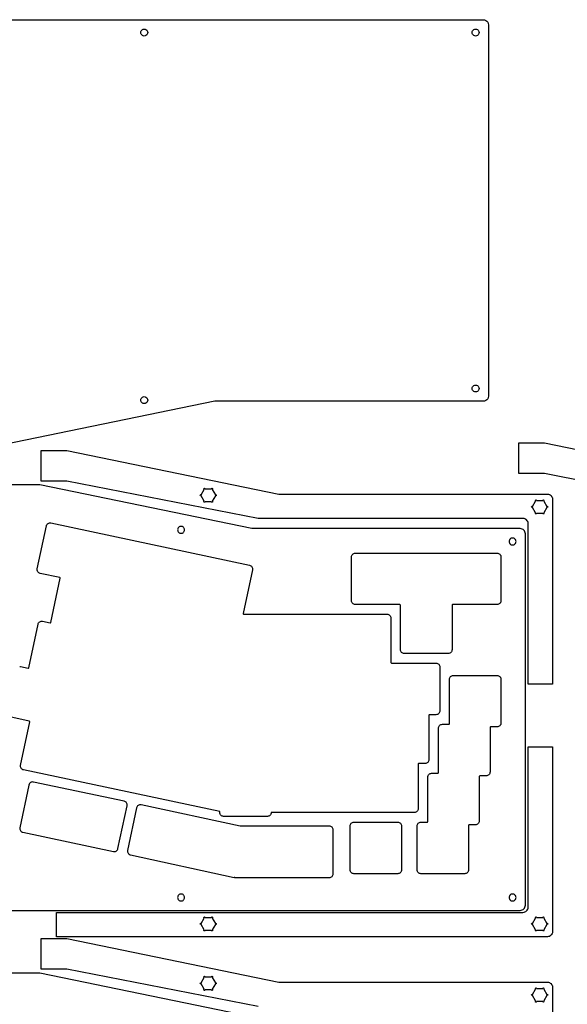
# Model space of a CAD drawing. Extents: x -3 to 2245, y -1140 to 1114.
# Tile 6 of 13: x 669 to 1474, y -335 to 1114. Entities that reach past the tile are written whole.
import ezdxf

# ---------------------------------------------------------------- set-up
doc = ezdxf.new("R2010")
doc.units = 0

msp = doc.modelspace()

# ---------------------------------------------------------------- linework, layer by layer
at = {"layer": 'cutting'}
for p, q in [((628.952, 1113.88), (1350.65, 1113.88)), ((1350.65, 1113.88), (1352.62, 1113.51375)), ((1352.62, 1113.51375), (1354.47, 1112.84)), ((1354.47, 1112.84), (1356.02375, 1111.6875)), ((1356.02375, 1111.6875), (1357.18, 1110.13)), ((1357.18, 1110.13), (1357.84875, 1108.285)), ((1357.84875, 1108.285), (1358.21, 1106.32)), ((1358.21, 1106.32), (1358.21, 559.959)), ((846.797, 1094.98), (847.043375, 1096.30625)), ((847.043375, 1093.65), (846.797, 1094.98)), ((847.043375, 1096.30625), (847.496, 1097.55)), ((847.496, 1092.41), (847.043375, 1093.65)), ((847.496, 1097.55), (848.277, 1098.60375)), ((848.277, 1091.37875), (847.496, 1092.41)), ((848.277, 1098.60375), (849.328, 1099.38)), ((849.328, 1090.58), (848.277, 1091.37875)), ((849.328, 1099.38), (850.57325, 1099.835)), ((850.57325, 1090.06125), (849.328, 1090.58)), ((850.57325, 1099.835), (851.898, 1100.08)), ((851.898, 1089.88), (850.57325, 1090.06125)), ((851.898, 1100.08), (853.222625, 1099.835)), ((853.222625, 1090.06125), (851.898, 1089.88)), ((853.222625, 1099.835), (854.467, 1099.38)), ((854.467, 1090.58), (853.222625, 1090.06125)), ((854.467, 1099.38), (855.518875, 1098.60375)), ((855.518875, 1091.37875), (854.467, 1090.58)), ((855.518875, 1098.60375), (856.3, 1097.55)), ((856.3, 1092.41), (855.518875, 1091.37875)), ((856.3, 1097.55), (856.75225, 1096.30625)), ((856.75225, 1093.65), (856.3, 1092.41)), ((856.75225, 1096.30625), (856.999, 1094.98)), ((856.999, 1094.98), (856.75225, 1093.65)), ((1334.22, 1094.98), (1334.465, 1096.31375)), ((1334.465, 1093.65), (1334.22, 1094.98)), ((1334.465, 1096.31375), (1334.92, 1097.55)), ((1334.92, 1092.41), (1334.465, 1093.65)), ((1334.92, 1097.55), (1335.69625, 1098.585)), ((1335.69625, 1091.37875), (1334.92, 1092.41)), ((1335.69625, 1098.585), (1336.75, 1099.38)), ((1336.75, 1090.58), (1335.69625, 1091.37875)), ((1336.75, 1099.38), (1337.99375, 1099.9025)), ((1337.99375, 1090.06125), (1336.75, 1090.58)), ((1337.99375, 1099.9025), (1339.32, 1100.08)), ((1339.32, 1089.88), (1337.99375, 1090.06125)), ((1339.32, 1100.08), (1340.6425, 1099.9025)), ((1340.6425, 1090.06125), (1339.32, 1089.88)), ((1340.6425, 1099.9025), (1341.89, 1099.38)), ((1341.89, 1090.58), (1340.6425, 1090.06125)), ((1341.89, 1099.38), (1342.94, 1098.585)), ((1342.94, 1091.37875), (1341.89, 1090.58)), ((1342.94, 1098.585), (1343.72, 1097.55)), ((1343.72, 1092.41), (1342.94, 1091.37875)), ((1343.72, 1097.55), (1344.175, 1096.31375)), ((1344.175, 1093.65), (1343.72, 1092.41)), ((1344.175, 1096.31375), (1344.42, 1094.98)), ((1344.42, 1094.98), (1344.175, 1093.65)), ((1334.22, 571.296), (1334.465, 572.620625)), ((1334.465, 569.97125), (1334.22, 571.296)), ((1334.465, 572.620625), (1334.92, 573.865)), ((1334.92, 568.726), (1334.465, 569.97125)), ((1334.92, 573.865), (1335.69625, 574.916875)), ((1335.69625, 567.674875), (1334.92, 568.726)), ((1335.69625, 574.916875), (1336.75, 575.698)), ((1336.75, 566.893), (1335.69625, 567.674875)), ((1336.75, 575.698), (1337.99375, 576.149875)), ((1337.99375, 566.441125), (1336.75, 566.893)), ((1337.99375, 576.149875), (1339.32, 576.397)), ((1339.32, 566.194), (1337.99375, 566.441125)), ((1339.32, 576.397), (1340.6425, 576.149875)), ((1340.6425, 566.441125), (1339.32, 566.194)), ((1340.6425, 576.149875), (1341.89, 575.698)), ((1341.89, 566.893), (1340.6425, 566.441125)), ((1341.89, 575.698), (1342.94, 574.916875)), ((1342.94, 567.674875), (1341.89, 566.893)), ((1342.94, 574.916875), (1343.72, 573.865)), ((1343.72, 568.726), (1342.94, 567.674875)), ((1343.72, 573.865), (1344.175, 572.620625)), ((1344.175, 569.97125), (1343.72, 568.726)), ((1344.175, 572.620625), (1344.42, 571.296)), ((1344.42, 571.296), (1344.175, 569.97125)), ((955.669, 552.402), (644.067, 488.156)), ((846.797, 554.145), (846.976625, 555.46975)), ((846.976625, 552.82025), (846.797, 554.145)), ((846.976625, 555.46975), (847.496, 556.715)), ((847.496, 551.575), (846.976625, 552.82025)), ((847.496, 556.715), (848.294625, 557.766)), ((848.294625, 550.524), (847.496, 551.575)), ((848.294625, 557.766), (849.328, 558.547)), ((849.328, 549.743), (848.294625, 550.524)), ((849.328, 558.547), (850.566875, 558.99925)), ((850.566875, 558.99925), (851.898, 559.246)), ((851.898, 559.246), (853.222625, 558.99925)), ((853.222625, 558.99925), (854.467, 558.547)), ((854.467, 558.547), (855.518875, 557.766)), ((855.518875, 550.524), (854.467, 549.743)), ((855.518875, 557.766), (856.3, 556.715)), ((856.3, 551.575), (855.518875, 550.524)), ((856.3, 556.715), (856.75225, 555.46975)), ((856.75225, 552.82025), (856.3, 551.575)), ((856.75225, 555.46975), (856.999, 554.145)), ((856.999, 554.145), (856.75225, 552.82025)), ((1350.65, 552.402), (955.669, 552.402)), ((1352.62, 552.765), (1350.65, 552.402)), ((1354.47, 553.434), (1352.62, 552.765)), ((1356.02375, 554.589625), (1354.47, 553.434)), ((1357.18, 556.145), (1356.02375, 554.589625)), ((1357.84875, 557.99275), (1357.18, 556.145)), ((1358.21, 559.959), (1357.84875, 557.99275)), ((850.566875, 549.290375), (849.328, 549.743)), ((851.898, 549.044), (850.566875, 549.290375)), ((853.222625, 549.290375), (851.898, 549.044)), ((854.467, 549.743), (853.222625, 549.290375)), ((700.383, 480.183), (738.1783, 480.183)), ((700.383, 434.883), (700.383, 480.183)), ((738.178, 480.183), (1049.844, 415.9235)), ((1402.72, 491.248), (1440.5, 491.248)), ((1402.72, 445.957), (1402.72, 491.248)), ((1440.5, 491.248), (1752.11, 427.002)), ((738.178, 434.883), (700.383, 434.883)), ((1019.61, 380.012), (738.18, 434.8834)), ((1440.5, 445.957), (1402.72, 445.957)), ((1721.88, 391.098), (1440.5, 445.957)), ((698.279, 429.309), (622.688, 429.309)), ((1009.95, 365.049), (698.279, 429.309)), ((935.606, 414.986), (940.13164, 422.8245)), ((939.65194, 423.6292), (939.928711, 424.297325)), ((939.786317, 423.157), (939.65194, 423.6292)), ((940.132, 422.824), (939.786317, 423.157)), ((939.928711, 424.297325), (940.59684, 424.5741)), ((940.59684, 424.5741), (941.264974, 424.297325)), ((941.264974, 424.297325), (941.54175, 423.6292)), ((941.542, 423.629), (950.56275, 423.629)), ((950.562, 423.629), (950.838742, 424.297125)), ((950.838742, 424.297125), (951.50691, 424.5739)), ((951.50691, 424.5739), (952.175039, 424.297125)), ((952.317432, 423.1568), (951.97175, 422.8238)), ((951.972, 422.824), (956.49755, 414.9855)), ((952.175039, 424.297125), (952.45181, 423.629)), ((952.45181, 423.629), (952.317432, 423.1568)), ((934.19626, 414.1802), (934.472991, 414.848363)), ((934.472991, 413.512075), (934.19626, 414.1802)), ((934.472991, 414.848363), (935.14108, 415.1251)), ((935.14108, 413.2353), (934.472991, 413.512075)), ((935.14108, 415.1251), (935.60592, 414.9854)), ((935.606, 413.375), (935.14108, 413.2353)), ((940.132, 405.537), (935.60644, 413.3755)), ((956.498, 413.375), (951.97245, 405.5365)), ((956.962, 413.236), (956.49715, 413.3758)), ((956.498, 414.986), (956.96285, 415.1257)), ((956.96285, 415.1257), (957.630979, 414.848962)), ((957.630979, 413.512675), (956.96285, 413.2359)), ((957.630979, 414.848962), (957.90775, 414.1808)), ((957.90775, 414.1808), (957.630979, 413.512675)), ((1049.84, 415.924), (1444.908, 415.924)), ((1423.13, 397.831), (1427.6557, 405.6695)), ((1427.1699, 406.4751), (1427.446675, 407.143225)), ((1427.304275, 406.002912), (1427.1699, 406.4751)), ((1427.65, 405.67), (1427.304275, 406.002912)), ((1427.446675, 407.143225), (1428.1148, 407.42)), ((1428.1148, 407.42), (1428.782925, 407.143225)), ((1428.782925, 407.143225), (1429.0597, 406.4751)), ((1429.06, 406.475), (1438.0808, 406.475)), ((1438.08, 406.475), (1438.356737, 407.143125)), ((1438.356737, 407.143125), (1439.0249, 407.4199)), ((1439.0249, 407.4199), (1439.693025, 407.143125)), ((1439.835425, 406.002813), (1439.4897, 405.6699)), ((1439.49, 405.67), (1444.0156, 397.8315)), ((1439.693025, 407.143125), (1439.9698, 406.475)), ((1439.9698, 406.475), (1439.835425, 406.002813)), ((1444.91, 415.924), (1446.433376, 415.770255)), ((1446.433376, 415.770255), (1447.852225, 415.329719)), ((1447.852225, 415.329719), (1449.136168, 414.632767)), ((1449.136168, 414.632767), (1450.254825, 413.709775)), ((1450.254825, 413.709775), (1451.177816, 412.591117)), ((1451.177816, 412.591117), (1451.874763, 411.307169)), ((1451.874763, 411.307169), (1452.315284, 409.888305)), ((1452.315284, 409.888305), (1452.469, 408.3649)), ((1452.47, 408.365), (1452.47, 136.316)), ((939.65219, 404.732), (939.786568, 405.204187)), ((939.863735, 404.063837), (939.65219, 404.732)), ((939.786568, 405.204187), (940.13225, 405.5371)), ((940.07528, 403.7871), (939.863735, 404.063837)), ((940.744732, 403.861348), (940.07528, 403.7871)), ((941.199998, 404.063837), (940.744732, 403.861348)), ((941.459584, 404.364183), (941.199998, 404.063837)), ((941.542, 404.732), (941.459584, 404.364183)), ((950.562, 404.732), (941.54125, 404.732)), ((950.838992, 404.063637), (950.56225, 404.7318)), ((951.50716, 403.7869), (950.838992, 404.063637)), ((952.175289, 404.063637), (951.50716, 403.7869)), ((951.972, 405.537), (952.317682, 405.204)), ((952.45206, 404.7318), (952.175289, 404.063637)), ((952.317682, 405.204), (952.45206, 404.7318)), ((1421.7203, 397.0262), (1421.997025, 397.694275)), ((1421.997025, 396.358038), (1421.7203, 397.0262)), ((1421.997025, 397.694275), (1422.6651, 397.971)), ((1422.6651, 396.0813), (1421.997025, 396.358038)), ((1422.6651, 397.971), (1423.1299, 397.8314)), ((1423.13, 396.221), (1422.6651, 396.0813)), ((1427.65, 388.383), (1423.1244, 396.2215)), ((1444.02, 396.221), (1439.4944, 388.3826)), ((1444.48, 396.081), (1444.0152, 396.2207)), ((1444.02, 397.831), (1444.4848, 397.9706)), ((1444.4848, 397.9706), (1445.152925, 397.693875)), ((1445.152925, 396.357638), (1444.4848, 396.0809)), ((1445.152925, 397.693875), (1445.4297, 397.0258)), ((1445.4297, 397.0258), (1445.152925, 396.357638)), ((1409.01, 380.018), (1019.604, 380.008)), ((1410.534396, 379.86391), (1409.011, 380.018)), ((1411.953295, 379.423214), (1410.534396, 379.86391)), ((1413.2373, 378.726245), (1411.953295, 379.423214)), ((1414.356012, 377.803337), (1413.2373, 378.726245)), ((1415.279036, 376.684825), (1414.356012, 377.803337)), ((1415.975973, 375.401042), (1415.279036, 376.684825)), ((1427.1702, 387.577), (1427.304575, 388.04915)), ((1427.38175, 386.908838), (1427.1702, 387.577)), ((1427.304575, 388.04915), (1427.6503, 388.3821)), ((1427.5933, 386.6321), (1427.38175, 386.908838)), ((1428.262741, 386.706348), (1427.5933, 386.6321)), ((1428.718, 386.908838), (1428.262741, 386.706348)), ((1428.977584, 387.209183), (1428.718, 386.908838)), ((1429.06, 387.577), (1428.977584, 387.209183)), ((1438.08, 387.577), (1429.0592, 387.577)), ((1438.357037, 386.909637), (1438.0803, 387.5778)), ((1439.0252, 386.6329), (1438.357037, 386.909637)), ((1439.693325, 386.909637), (1439.0252, 386.6329)), ((1439.49, 388.383), (1439.835725, 388.05)), ((1439.9701, 387.5778), (1439.693325, 386.909637)), ((1439.835725, 388.05), (1439.9701, 387.5778)), ((694.6, 305.995), (707.998, 369.0278)), ((707.998, 369.028), (708.348208, 370.12163)), ((708.348208, 370.12163), (708.892578, 371.093863)), ((708.892578, 371.093863), (709.604071, 371.927139)), ((709.604071, 371.927139), (710.455649, 372.6039)), ((710.455649, 372.6039), (711.420271, 373.106586)), ((711.420271, 373.106586), (712.4709, 373.417638)), ((712.4709, 373.417638), (713.580496, 373.519495)), ((713.580496, 373.519495), (714.72202, 373.3946)), ((714.722, 373.394), (1006.641, 311.3447)), ((901.15478, 364.330559), (901.05064, 363.3056)), ((901.051, 363.306), (901.15514, 362.281046)), ((901.453248, 365.286758), (901.15478, 364.330559)), ((901.15514, 362.281046), (901.453608, 361.324858)), ((901.925116, 366.153269), (901.453248, 365.286758)), ((902.549458, 366.909162), (901.925116, 366.153269)), ((903.305344, 367.533511), (902.549458, 366.909162)), ((904.171848, 368.005386), (903.305344, 367.533511)), ((905.128043, 368.303858), (904.171848, 368.005386)), ((906.153, 368.408), (905.128043, 368.303858)), ((907.177597, 368.304258), (906.15264, 368.4084)), ((908.133792, 368.005786), (907.177597, 368.304258)), ((909.000296, 367.533911), (908.133792, 368.005786)), ((909.756183, 366.909562), (909.000296, 367.533911)), ((910.380524, 366.153669), (909.756183, 366.909562)), ((910.852392, 365.287158), (910.380524, 366.153669)), ((911.15086, 364.330959), (910.852392, 365.287158)), ((910.852752, 361.324158), (911.15122, 362.280346)), ((911.255, 363.306), (911.15086, 364.330959)), ((911.15122, 362.280346), (911.25536, 363.3053)), ((1405.01, 365.049), (1009.95, 365.049)), ((1406.534396, 364.895427), (1405.011, 365.049)), ((1407.953295, 364.454973), (1406.534396, 364.895427)), ((1409.2373, 363.758036), (1407.953295, 364.454973)), ((1410.356012, 362.835013), (1409.2373, 363.758036)), ((1411.279036, 361.7163), (1410.356012, 362.835013)), ((1416.416427, 373.982322), (1415.975973, 375.401042)), ((1416.57, 372.459), (1416.416427, 373.982322)), ((1416.57, 136.316), (1416.57, 372.459)), ((901.453608, 361.324858), (901.925476, 360.458363)), ((901.925476, 360.458363), (902.549818, 359.702487)), ((902.549818, 359.702487), (903.305704, 359.078157)), ((903.305704, 359.078157), (904.172208, 358.606298)), ((904.172208, 358.606298), (905.128403, 358.307837)), ((905.128403, 358.307837), (906.15336, 358.2037)), ((906.153, 358.203), (907.177957, 358.307137)), ((907.177957, 358.307137), (908.134152, 358.605598)), ((908.134152, 358.605598), (909.000656, 359.077457)), ((909.000656, 359.077457), (909.756543, 359.701788)), ((909.756543, 359.701788), (910.380884, 360.457663)), ((910.380884, 360.457663), (910.852752, 361.324158)), ((1388.970214, 348.132758), (1388.671742, 347.176559)), ((1389.442089, 348.999269), (1388.970214, 348.132758)), ((1390.066438, 349.755162), (1389.442089, 348.999269)), ((1390.822331, 350.379511), (1390.066438, 349.755162)), ((1391.688842, 350.851386), (1390.822331, 350.379511)), ((1392.645041, 351.149858), (1391.688842, 350.851386)), ((1393.67, 351.254), (1392.645041, 351.149858)), ((1394.702654, 351.149258), (1393.6777, 351.2534)), ((1395.658842, 350.850786), (1394.702654, 351.149258)), ((1396.525337, 350.378911), (1395.658842, 350.850786)), ((1397.281213, 349.754563), (1396.525337, 350.378911)), ((1397.905543, 348.998669), (1397.281213, 349.754563)), ((1398.377402, 348.132158), (1397.905543, 348.998669)), ((1398.675863, 347.175959), (1398.377402, 348.132158)), ((1411.975973, 360.432295), (1411.279036, 361.7163)), ((1412.416427, 359.013396), (1411.975973, 360.432295)), ((1412.57, 357.49), (1412.416427, 359.013396)), ((1412.57, -188.982), (1412.57, 357.49)), ((1388.671742, 347.176559), (1388.5676, 346.1516)), ((1388.57, 346.151), (1388.674142, 345.126041)), ((1388.674142, 345.126041), (1388.972614, 344.169842)), ((1388.972614, 344.169842), (1389.444489, 343.303331)), ((1389.444489, 343.303331), (1390.068837, 342.547438)), ((1390.068837, 342.547438), (1390.824731, 341.923089)), ((1390.824731, 341.923089), (1391.691242, 341.451214)), ((1391.691242, 341.451214), (1392.647441, 341.152742)), ((1392.647441, 341.152742), (1393.6724, 341.0486)), ((1393.67, 341.049), (1394.694954, 341.153142)), ((1394.694954, 341.153142), (1395.651142, 341.451614)), ((1395.651142, 341.451614), (1396.517637, 341.923489)), ((1396.517637, 341.923489), (1397.273512, 342.547838)), ((1397.273512, 342.547838), (1397.897843, 343.303731)), ((1397.897843, 343.303731), (1398.369702, 344.170242)), ((1398.369702, 344.170242), (1398.668163, 345.126441)), ((1398.668163, 345.126441), (1398.7723, 346.1514)), ((1398.78, 346.151), (1398.675863, 347.175959)), ((1156.89, 323.474), (1157.005183, 324.616538)), ((1156.89, 259.033), (1156.89, 323.474)), ((1157.005183, 324.616538), (1157.335531, 325.680703)), ((1157.335531, 325.680703), (1157.858245, 326.643698)), ((1157.858245, 326.643698), (1158.550525, 327.482725)), ((1158.550525, 327.482725), (1159.38957, 328.174986)), ((1159.38957, 328.174986), (1160.352581, 328.697684)), ((1160.352581, 328.697684), (1161.416758, 329.028021)), ((1161.416758, 329.028021), (1162.5593, 329.1432)), ((1162.56, 329.144), (1371.001, 329.144)), ((1371, 329.144), (1372.142571, 329.028821)), ((1372.142571, 329.028821), (1373.206761, 328.698484)), ((1373.206761, 328.698484), (1374.169774, 328.175786)), ((1374.169774, 328.175786), (1375.008813, 327.483525)), ((1375.008813, 327.483525), (1375.701081, 326.644498)), ((1375.701081, 326.644498), (1376.223783, 325.681503)), ((1376.223783, 325.681503), (1376.554121, 324.617338)), ((1376.554121, 324.617338), (1376.6693, 323.4748)), ((1376.67, 323.474), (1376.67, 259.033)), ((694.474413, 304.853574), (694.5993, 305.9951)), ((694.57628, 303.743972), (694.474413, 304.853574)), ((1011.01, 304.621), (997.3376, 240.2975)), ((1006.64, 311.345), (1007.733663, 310.99478)), ((1007.733663, 310.99478), (1008.70592, 310.450397)), ((1008.70592, 310.450397), (1009.539215, 309.73889)), ((1009.539215, 309.73889), (1010.215987, 308.8873)), ((1010.215987, 308.8873), (1010.718681, 307.922666)), ((1010.718681, 307.922666), (1011.029736, 306.872028)), ((1011.131595, 305.762426), (1011.0067, 304.6209)), ((1011.029736, 306.872028), (1011.131595, 305.762426)), ((694.887341, 302.693334), (694.57628, 303.743972)), ((695.390039, 301.7287), (694.887341, 302.693334)), ((696.066813, 300.87711), (695.390039, 301.7287)), ((696.900104, 300.165603), (696.066813, 300.87711)), ((697.872352, 299.62122), (696.900104, 300.165603)), ((698.966, 299.271), (697.872352, 299.62122)), ((727.71, 293.161), (698.9667, 299.2706)), ((714.644, 227.148), (728.4373, 292.0402)), ((728.306174, 292.751287), (727.71, 293.161)), ((728.438, 292.04), (728.306174, 292.751287)), ((1157.005883, 257.890729), (1156.8907, 259.0333)), ((1157.336231, 256.826539), (1157.005883, 257.890729)), ((1157.858945, 255.863526), (1157.336231, 256.826539)), ((1158.551225, 255.024488), (1157.858945, 255.863526)), ((1159.39027, 254.332219), (1158.551225, 255.024488)), ((1160.353281, 253.809517), (1159.39027, 254.332219)), ((1161.417458, 253.479179), (1160.353281, 253.809517)), ((1162.56, 253.364), (1161.417458, 253.479179)), ((1227.95, 253.364), (1162.5551, 253.364)), ((1228.6159, 253.0897), (1227.9542, 253.3638)), ((1228.89, 252.428), (1228.6159, 253.0897)), ((1228.89, 187.033), (1228.89, 252.4279)), ((1304.934275, 253.092388), (1304.6627, 252.4367)), ((1304.67, 252.437), (1304.67, 187.0336)), ((1305.59, 253.364), (1304.934275, 253.092388)), ((1371, 253.364), (1305.5966, 253.364)), ((1372.143271, 253.478879), (1371.0007, 253.3637)), ((1373.207461, 253.809217), (1372.143271, 253.478879)), ((1374.170474, 254.331919), (1373.207461, 253.809217)), ((1375.009513, 255.024188), (1374.170474, 254.331919)), ((1375.701781, 255.863226), (1375.009513, 255.024188)), ((1376.224483, 256.826239), (1375.701781, 255.863226)), ((1376.554821, 257.890429), (1376.224483, 256.826239)), ((1376.67, 259.033), (1376.554821, 257.890429)), ((997.335, 240.298), (997.342282, 239.866967)), ((997.342282, 239.866967), (997.527031, 239.498138)), ((997.527031, 239.498138), (997.849385, 239.240739)), ((997.849385, 239.240739), (998.26948, 239.144)), ((998.27, 239.144), (1090.5559, 239.144)), ((1090.56, 239.144), (1100.8911, 239.144)), ((1100.89, 239.144), (1209.002, 239.144)), ((1209, 239.144), (1210.142575, 239.028821)), ((1210.142575, 239.028821), (1211.206777, 238.698483)), ((1211.206777, 238.698483), (1212.169805, 238.175781)), ((1212.169805, 238.175781), (1213.008863, 237.483513)), ((1213.008863, 237.483513), (1213.701149, 236.644474)), ((1213.701149, 236.644474), (1214.223867, 235.681461)), ((1214.223867, 235.681461), (1214.554217, 234.617271)), ((1214.554217, 234.617271), (1214.6694, 233.4747)), ((1214.67, 233.474), (1214.67, 168.0819)), ((682.068, 160.461), (695.6655, 224.4323)), ((695.665, 224.432), (696.015216, 225.525663)), ((696.015216, 225.525663), (696.559595, 226.49792)), ((696.559595, 226.49792), (697.271098, 227.331215)), ((697.271098, 227.331215), (698.122686, 228.007987)), ((698.122686, 228.007987), (699.087321, 228.510681)), ((699.087321, 228.510681), (700.137962, 228.821736)), ((700.137962, 228.821736), (701.247572, 228.923595)), ((701.247572, 228.923595), (702.38911, 228.7987)), ((702.389, 228.799), (713.5373, 226.4294)), ((713.538, 226.429), (714.240368, 226.559175)), ((714.240368, 226.559175), (714.64497, 227.1479)), ((1229.005883, 185.890729), (1228.8907, 187.0333)), ((1229.336231, 184.826539), (1229.005883, 185.890729)), ((1229.858945, 183.863526), (1229.336231, 184.826539)), ((1230.551225, 183.024488), (1229.858945, 183.863526)), ((1231.39027, 182.332219), (1230.551225, 183.024488)), ((1232.353281, 181.809517), (1231.39027, 182.332219)), ((1233.417458, 181.479179), (1232.353281, 181.809517)), ((1234.56, 181.364), (1233.417458, 181.479179)), ((1299, 181.364), (1234.559, 181.364)), ((1300.143271, 181.478879), (1299.0007, 181.3637)), ((1301.207461, 181.809217), (1300.143271, 181.478879)), ((1302.170474, 182.331919), (1301.207461, 181.809217)), ((1303.009513, 183.024187), (1302.170474, 182.331919)), ((1303.701781, 183.863226), (1303.009513, 183.024187)), ((1304.224483, 184.826239), (1303.701781, 183.863226)), ((1304.554821, 185.890429), (1304.224483, 184.826239)), ((1304.67, 187.033), (1304.554821, 185.890429)), ((668.671581, 162.239591), (669.81312, 162.1147)), ((669.813, 162.115), (680.9641, 159.7448)), ((680.964, 159.744), (681.664121, 159.873725)), ((681.664121, 159.873725), (682.06743, 160.4605)), ((1214.67, 168.082), (1214.945825, 167.416063)), ((1214.945825, 167.416063), (1215.6118, 167.1402)), ((1215.61, 167.14), (1280.9968, 167.14)), ((1281, 167.142), (1282.142575, 167.02685)), ((1282.142575, 167.02685), (1283.206777, 166.696525)), ((1283.206777, 166.696525), (1284.169805, 166.173825)), ((1284.169805, 166.173825), (1285.008863, 165.48155)), ((1285.008863, 165.48155), (1285.701149, 164.6425)), ((1285.701149, 164.6425), (1286.223867, 163.679475)), ((1286.223867, 163.679475), (1286.554217, 162.615275)), ((1286.554217, 162.615275), (1286.6694, 161.4727)), ((1286.67, 161.473), (1286.67, 97.0319)), ((1301.005183, 144.616571), (1301.335533, 145.680761)), ((1301.335533, 145.680761), (1301.858251, 146.643774)), ((1301.858251, 146.643774), (1302.550538, 147.482812)), ((1302.550538, 147.482812), (1303.389595, 148.175081)), ((1303.389595, 148.175081), (1304.352623, 148.697783)), ((1304.352623, 148.697783), (1305.416825, 149.028121)), ((1305.416825, 149.028121), (1306.5594, 149.1433)), ((1306.56, 149.144), (1371.0008, 149.144)), ((1371, 149.144), (1372.142575, 149.028821)), ((1372.142575, 149.028821), (1373.206777, 148.698483)), ((1373.206777, 148.698483), (1374.169805, 148.175781)), ((1374.169805, 148.175781), (1375.008863, 147.483513)), ((1375.008863, 147.483513), (1375.701149, 146.644474)), ((1375.701149, 146.644474), (1376.223867, 145.681461)), ((1376.223867, 145.681461), (1376.554217, 144.617271)), ((1300.89, 143.474), (1301.005183, 144.616571)), ((1300.89, 78.0857), (1300.89, 143.474)), ((1376.554217, 144.617271), (1376.6694, 143.4747)), ((1376.67, 143.474), (1376.67, 79.0337)), ((1452.47, 136.316), (1416.5711, 136.316)), ((682.816, 81.8782), (654.0574, 87.9911)), ((1270.53, 90.4349), (1270.53, 25.0343)), ((1270.804225, 91.090675), (1270.5326, 90.4349)), ((1271.46, 91.3623), (1270.804225, 91.090675)), ((1281, 91.3626), (1271.4587, 91.3623)), ((1282.143501, 91.477812), (1281.001, 91.3626)), ((1283.20763, 91.808173), (1282.143501, 91.477812)), ((1284.170591, 92.330889), (1283.20763, 91.808173)), ((1285.009588, 93.023162), (1284.170591, 92.330889)), ((1285.701823, 93.862197), (1285.009588, 93.023162)), ((1286.224502, 94.825195), (1285.701823, 93.862197)), ((1286.554826, 95.889362), (1286.224502, 94.825195)), ((1286.67, 97.0319), (1286.554826, 95.889362)), ((669.935, 16.8036), (683.5327, 80.7751)), ((683.403291, 81.475088), (682.81669, 81.8782)), ((683.533, 80.7752), (683.403291, 81.475088)), ((1284.75, 71.4753), (1284.865183, 72.617795)), ((1284.865183, 72.617795), (1285.195531, 73.681906)), ((1285.195531, 73.681906), (1285.718245, 74.644833)), ((1285.718245, 74.644833), (1286.410525, 75.483775)), ((1286.410525, 75.483775), (1287.24957, 76.175933)), ((1287.24957, 76.175933), (1288.212581, 76.698506)), ((1288.212581, 76.698506), (1289.276758, 77.028695)), ((1289.276758, 77.028695), (1290.4193, 77.1437)), ((1290.42, 77.1437), (1299.9455, 77.1437)), ((1299.94, 77.1422), (1300.607162, 77.418537)), ((1300.607162, 77.418537), (1300.8835, 78.0857)), ((1360.802175, 73.091238), (1360.5297, 72.4335)), ((1360.53, 72.4335), (1360.53, 7.03353)), ((1361.46, 73.3637), (1360.802175, 73.091238)), ((1371, 73.3642), (1361.4611, 73.3637)), ((1372.143271, 73.479416), (1371.0007, 73.3642)), ((1373.207461, 73.809791), (1372.143271, 73.479416)), ((1374.170474, 74.332526), (1373.207461, 73.809791)), ((1375.009513, 75.024825), (1374.170474, 74.332526)), ((1375.701781, 75.863889), (1375.009513, 75.024825)), ((1376.224483, 76.826922), (1375.701781, 75.863889)), ((1376.554821, 77.891125), (1376.224483, 76.826922)), ((1376.67, 79.0337), (1376.554821, 77.891125)), ((1284.75, 6.07083), (1284.75, 71.4753)), ((1416.57, 44.1854), (1452.4689, 44.1854)), ((1416.57, -191.953), (1416.57, 44.1854)), ((1452.47, 44.1854), (1452.47, -227.857)), ((669.810419, 15.662041), (669.93531, 16.8036)), ((669.912284, 14.552414), (669.810419, 15.662041)), ((670.223344, 13.501758), (669.912284, 14.552414)), ((1254.76, 18.4125), (1254.76, -46.9666)), ((1254.83475, 18.782253), (1254.7601, 18.4125)), ((1255.038325, 19.084225), (1254.83475, 18.782253)), ((1255.340263, 19.287834), (1255.038325, 19.084225)), ((1255.71, 19.3625), (1255.340263, 19.287834)), ((1264.86, 19.3641), (1255.7091, 19.3641)), ((1266.003395, 19.479457), (1264.8608, 19.3641)), ((1267.067587, 19.809955), (1266.003395, 19.479457)), ((1268.030586, 20.332797), (1267.067587, 19.809955)), ((1268.8696, 21.025188), (1268.030586, 20.332797)), ((1269.561839, 21.864329), (1268.8696, 21.025188)), ((1270.084513, 22.827427), (1269.561839, 21.864329)), ((1270.41483, 23.891682), (1270.084513, 22.827427)), ((1270.53, 25.0343), (1270.41483, 23.891682)), ((670.72604, 12.537112), (670.223344, 13.501758)), ((671.402813, 11.685515), (670.72604, 12.537112)), ((672.236104, 10.974005), (671.402813, 11.685515)), ((673.208352, 10.42962), (672.236104, 10.974005)), ((674.302, 10.0794), (673.208352, 10.42962)), ((962.979, -51.2808), (674.302, 10.0794)), ((1268.98, -0.525571), (1269.09521, 0.617135)), ((1269.09521, 0.617135), (1269.425633, 1.681427)), ((1269.425633, 1.681427), (1269.948462, 2.644505)), ((1269.948462, 2.644505), (1270.640887, 3.483566)), ((1270.640887, 3.483566), (1271.480103, 4.175811)), ((1271.480103, 4.175811), (1272.443298, 4.698437)), ((1272.443298, 4.698437), (1273.507667, 5.028643)), ((1273.507667, 5.028643), (1274.6504, 5.143629)), ((1274.65, 5.14363), (1283.8204, 5.14363)), ((1283.82, 5.14193), (1284.47705, 5.41393)), ((1284.47705, 5.41393), (1284.7492, 6.07083)), ((1345.031287, 1.08693), (1344.7543, 0.41813)), ((1344.76, 0.418129), (1344.76, -64.9665)), ((1345.7, 1.36393), (1345.031287, 1.08693)), ((1354.86, 1.36423), (1345.705, 1.36393)), ((1356.003434, 1.479442), (1354.8609, 1.36423)), ((1357.067587, 1.809803), (1356.003434, 1.479442)), ((1358.030566, 2.332519), (1357.067587, 1.809803)), ((1358.869575, 3.024792), (1358.030566, 2.332519)), ((1359.561818, 3.863827), (1358.869575, 3.024792)), ((1360.0845, 4.826825), (1359.561818, 3.863827)), ((1360.414826, 5.890992), (1360.0845, 4.826825)), ((1360.53, 7.03353), (1360.414826, 5.890992)), ((682.24, -12.1307), (668.8819, -74.9749)), ((682.590742, -11.036845), (682.24068, -12.13067)), ((683.135035, -10.064411), (682.590742, -11.036845)), ((683.846512, -9.230937), (683.135035, -10.064411)), ((684.698126, -8.553995), (683.846512, -9.230937)), ((685.66283, -8.051156), (684.698126, -8.553995)), ((686.713575, -7.739992), (685.66283, -8.051156)), ((687.823314, -7.638073), (686.713575, -7.739992)), ((688.965, -7.76297), (687.823314, -7.638073)), ((822.278, -35.9037), (688.965, -7.763)), ((1268.99, -65.9292), (1268.98, -0.5256)), ((813.248, -105.661), (826.646, -42.6283)), ((823.372096, -36.253769), (822.27825, -35.9037)), ((824.344542, -36.798067), (823.372096, -36.253769)), ((825.178022, -37.509548), (824.344542, -36.798067)), ((825.854965, -38.361163), (825.178022, -37.509548)), ((826.357803, -39.325863), (825.854965, -38.361163)), ((826.668967, -40.376602), (826.357803, -39.325863)), ((826.646, -42.628), (826.770889, -41.48633)), ((826.770889, -41.48633), (826.668967, -40.376602)), ((842.226505, -42.823318), (841.515029, -43.656797)), ((843.078119, -42.146375), (842.226505, -42.823318)), ((844.042822, -41.643536), (843.078119, -42.146375)), ((845.093569, -41.332366), (844.042822, -41.643536)), ((846.203311, -41.230432), (845.093569, -41.332366)), ((847.345, -41.3553), (846.203311, -41.230432)), ((992.932, -72.4566), (847.346, -41.3553)), ((840.621, -45.7231), (827.3258, -108.2716)), ((840.970738, -44.629246), (840.62068, -45.7231)), ((841.515029, -43.656797), (840.970738, -44.629246)), ((963.093909, -53.779938), (962.97873, -52.6374)), ((962.979, -52.6374), (962.979, -51.2808)), ((963.42425, -54.844103), (963.093909, -53.779938)), ((963.946953, -55.807098), (963.42425, -54.844103)), ((964.639221, -56.646125), (963.946953, -55.807098)), ((965.478258, -57.338386), (964.639221, -56.646125)), ((966.441265, -57.861084), (965.478258, -57.338386)), ((967.505445, -58.191421), (966.441265, -57.861084)), ((1035.297503, -57.861084), (1034.233338, -58.191421)), ((1036.260498, -57.338386), (1035.297503, -57.861084)), ((1037.099525, -56.646125), (1036.260498, -57.338386)), ((1037.791786, -55.807098), (1037.099525, -56.646125)), ((1038.314484, -54.844103), (1037.791786, -55.807098)), ((1038.644821, -53.779938), (1038.314484, -54.844103)), ((1038.76, -52.6374), (1038.644821, -53.779938)), ((1249.09, -52.6359), (1038.76, -52.6359)), ((1038.76, -52.6359), (1038.76, -52.6359)), ((1250.233338, -52.520721), (1249.0908, -52.6359)), ((1251.297503, -52.190383), (1250.233338, -52.520721)), ((1252.260498, -51.667681), (1251.297503, -52.190383)), ((1253.099525, -50.975413), (1252.260498, -51.667681)), ((1253.791786, -50.136374), (1253.099525, -50.975413)), ((1254.314484, -49.173361), (1253.791786, -50.136374)), ((1254.644821, -48.109171), (1254.314484, -49.173361)), ((1254.76, -46.9666), (1254.644821, -48.109171)), ((968.648, -58.3066), (967.505445, -58.191421)), ((1033.09, -58.3066), (968.648, -58.3066)), ((1034.233338, -58.191421), (1033.0908, -58.3066)), ((1154.65, -72.3329), (1154.76521, -71.19019)), ((1154.65, -136.967), (1154.65, -72.3334)), ((1154.76521, -71.19019), (1155.095633, -70.125886)), ((1155.095633, -70.125886), (1155.618462, -69.162792)), ((1155.618462, -69.162792), (1156.310888, -68.323712)), ((1156.310888, -68.323712), (1157.150103, -67.63145)), ((1157.150103, -67.63145), (1158.113298, -67.108808)), ((1158.113298, -67.108808), (1159.177667, -66.77859)), ((1159.177667, -66.77859), (1160.3204, -66.6636)), ((1160.32, -66.6636), (1224.7598, -66.8552)), ((1224.76, -66.8552), (1225.90271, -66.97041)), ((1225.90271, -66.97041), (1226.967014, -67.300833)), ((1226.967014, -67.300833), (1227.930108, -67.823662)), ((1227.930108, -67.823662), (1228.769188, -68.516087)), ((1228.769188, -68.516087), (1229.46145, -69.355303)), ((1229.46145, -69.355303), (1229.984092, -70.318498)), ((1229.984092, -70.318498), (1230.31431, -71.382867)), ((1230.31431, -71.382867), (1230.4293, -72.5256)), ((1253.22, -72.5256), (1253.33521, -71.382894)), ((1253.33521, -71.382894), (1253.665633, -70.318602)), ((1253.665633, -70.318602), (1254.188462, -69.355524)), ((1254.188462, -69.355524), (1254.880887, -68.516462)), ((1254.880887, -68.516462), (1255.720103, -67.824218)), ((1255.720103, -67.824218), (1256.683298, -67.301592)), ((1256.683298, -67.301592), (1257.747667, -66.971386)), ((1257.747667, -66.971386), (1258.8904, -66.8564)), ((1258.89, -66.8564), (1268.0604, -66.8564)), ((1268.06, -66.8581), (1268.717012, -66.5861)), ((1268.717012, -66.5861), (1268.9892, -65.9292)), ((1329.271288, -70.9131), (1328.9943, -71.5819)), ((1329, -71.5819), (1329, -136.967)), ((1329.94, -70.6361), (1329.271288, -70.9131)), ((1339.09, -70.6359), (1329.9445, -70.6361)), ((1340.233175, -70.520717), (1339.0906, -70.6359)), ((1341.297377, -70.190367), (1340.233175, -70.520717)), ((1342.260405, -69.667649), (1341.297377, -70.190367)), ((1343.099463, -68.975362), (1342.260405, -69.667649)), ((1343.791749, -68.136305), (1343.099463, -68.975362)), ((1344.314467, -67.173277), (1343.791749, -68.136305)), ((1344.644817, -66.109075), (1344.314467, -67.173277)), ((1344.76, -64.9665), (1344.644817, -66.109075)), ((668.882, -74.9749), (668.75711, -76.116467)), ((668.75711, -76.116467), (668.858977, -77.2261)), ((668.858977, -77.2261), (669.170042, -78.276763)), ((669.170042, -78.276763), (669.672744, -79.241414)), ((669.672744, -79.241414), (670.349524, -80.093015)), ((670.349524, -80.093015), (671.182823, -80.804528)), ((671.182823, -80.804528), (672.155082, -81.348912)), ((672.155082, -81.348912), (673.24874, -81.69913)), ((673.249, -81.6991), (806.523, -110.027)), ((993.723, -72.54), (992.9319, -72.457)), ((1124.21, -72.4879), (993.72, -72.5399)), ((1125.352333, -72.602837), (1124.2096, -72.48788)), ((1126.416702, -72.93303), (1125.352333, -72.602837)), ((1127.379897, -73.455655), (1126.416702, -72.93303)), ((1128.219113, -74.147908), (1127.379897, -73.455655)), ((1128.911538, -74.986983), (1128.219113, -74.147908)), ((1129.434367, -75.950076), (1128.911538, -74.986983)), ((1129.76479, -77.014383), (1129.434367, -75.950076)), ((1129.88, -78.1571), (1129.76479, -77.014383)), ((1129.88, -142.617), (1129.88, -78.1572)), ((1230.43, -72.5256), (1230.4301, -136.9665)), ((1253.22, -136.967), (1253.22, -72.5261)), ((806.523, -110.027), (807.66455, -110.151889)), ((807.66455, -110.151889), (808.774172, -110.050021)), ((808.774172, -110.050021), (809.824825, -109.738956)), ((809.824825, -109.738956), (810.789471, -109.236253)), ((810.789471, -109.236253), (811.64107, -108.559471)), ((811.64107, -108.559471), (812.352583, -107.726173)), ((812.352583, -107.726173), (812.896969, -106.753915)), ((812.896969, -106.753915), (813.24719, -105.66026)), ((827.326, -108.272), (827.201111, -109.41355)), ((827.201111, -109.41355), (827.302979, -110.523172)), ((827.302979, -110.523172), (827.614044, -111.573825)), ((827.614044, -111.573825), (828.116747, -112.53847)), ((828.116747, -112.53847), (828.793529, -113.390068)), ((828.793529, -113.390068), (829.626828, -114.101578)), ((829.626828, -114.101578), (830.599085, -114.645962)), ((830.599085, -114.645962), (831.69274, -114.99618)), ((831.692, -114.996), (984.407, -148.2375)), ((1128.911149, -145.786439), (1129.433867, -144.823419)), ((1129.433867, -144.823419), (1129.764217, -143.759223)), ((1129.764217, -143.759223), (1129.8794, -142.61665)), ((1154.765783, -138.10922), (1154.6506, -136.96665)), ((1155.096133, -139.173415), (1154.765783, -138.10922)), ((1155.618851, -140.136435), (1155.096133, -139.173415)), ((1156.311137, -140.975484), (1155.618851, -140.136435)), ((1157.150195, -141.667763), (1156.311137, -140.975484)), ((1158.113223, -142.190474), (1157.150195, -141.667763)), ((1159.177425, -142.520819), (1158.113223, -142.190474)), ((1160.32, -142.636), (1159.177425, -142.520819)), ((1224.76, -142.636), (1160.3192, -142.636)), ((1225.903175, -142.521169), (1224.7606, -142.63635)), ((1226.967377, -142.190824), (1225.903175, -142.521169)), ((1227.930405, -141.668113), (1226.967377, -142.190824)), ((1228.769463, -140.975834), (1227.930405, -141.668113)), ((1229.461749, -140.136785), (1228.769463, -140.975834)), ((1229.984467, -139.173765), (1229.461749, -140.136785)), ((1230.314817, -138.10957), (1229.984467, -139.173765)), ((1230.43, -136.967), (1230.314817, -138.10957)), ((1253.335783, -138.10922), (1253.2206, -136.96665)), ((1253.666133, -139.173415), (1253.335783, -138.10922)), ((1254.188851, -140.136435), (1253.666133, -139.173415)), ((1254.881138, -140.975484), (1254.188851, -140.136435)), ((1255.720195, -141.667763), (1254.881138, -140.975484)), ((1256.683223, -142.190474), (1255.720195, -141.667763)), ((1257.747425, -142.520819), (1256.683223, -142.190474)), ((1258.89, -142.636), (1257.747425, -142.520819)), ((1323.33, -142.636), (1258.8892, -142.636)), ((1324.473175, -142.521169), (1323.3306, -142.63635)), ((1325.537377, -142.190824), (1324.473175, -142.521169)), ((1326.500405, -141.668113), (1325.537377, -142.190824)), ((1327.339463, -140.975834), (1326.500405, -141.668113)), ((1328.031749, -140.136785), (1327.339463, -140.975834)), ((1328.554467, -139.173765), (1328.031749, -140.136785)), ((1328.884817, -138.10957), (1328.554467, -139.173765)), ((1329, -136.967), (1328.884817, -138.10957)), ((985.212, -148.324), (984.40711, -148.2375)), ((985.212, -148.324), (1124.213, -148.2865)), ((1124.21, -148.286), (1125.352575, -148.170819)), ((1125.352575, -148.170819), (1126.416777, -147.840475)), ((1126.416777, -147.840475), (1127.379805, -147.317765)), ((1127.379805, -147.317765), (1128.218863, -146.625487)), ((1128.218863, -146.625487), (1128.911149, -145.786439)), ((903.305344, -173.415476), (902.549458, -174.039816)), ((904.171848, -172.943608), (903.305344, -173.415476)), ((905.128043, -172.64514), (904.171848, -172.943608)), ((906.153, -172.541), (905.128043, -172.64514)), ((907.177597, -172.64579), (906.15264, -172.54165)), ((908.133792, -172.944258), (907.177597, -172.64579)), ((909.000296, -173.416126), (908.133792, -172.944258)), ((909.756183, -174.040466), (909.000296, -173.416126)), ((1390.822331, -173.415476), (1390.066438, -174.039816)), ((1391.688842, -172.943608), (1390.822331, -173.415476)), ((1392.645041, -172.64514), (1391.688842, -172.943608)), ((1393.67, -172.541), (1392.645041, -172.64514)), ((1394.702654, -172.64579), (1393.6777, -172.54165)), ((1395.658842, -172.944258), (1394.702654, -172.64579)), ((1396.525337, -173.416126), (1395.658842, -172.944258)), ((1397.281213, -174.040466), (1396.525337, -173.416126)), ((901.15478, -176.618396), (901.05064, -177.64335)), ((901.051, -177.644), (901.15514, -178.668957)), ((901.453248, -175.662204), (901.15478, -176.618396)), ((901.15514, -178.668957), (901.453608, -179.625152)), ((901.925116, -174.795702), (901.453248, -175.662204)), ((901.453608, -179.625152), (901.925476, -180.491656)), ((902.549458, -174.039816), (901.925116, -174.795702)), ((901.925476, -180.491656), (902.549818, -181.247543)), ((902.549818, -181.247543), (903.305704, -181.871884)), ((903.305704, -181.871884), (904.172208, -182.343752)), ((904.172208, -182.343752), (905.128403, -182.64222)), ((905.128403, -182.64222), (906.15336, -182.74636)), ((906.153, -182.746), (907.177957, -182.64186)), ((907.177957, -182.64186), (908.134152, -182.343392)), ((908.134152, -182.343392), (909.000656, -181.871524)), ((909.000656, -181.871524), (909.756543, -181.247183)), ((910.380524, -174.796352), (909.756183, -174.040466)), ((909.756543, -181.247183), (910.380884, -180.491296)), ((910.852392, -175.662854), (910.380524, -174.796352)), ((910.380884, -180.491296), (910.852752, -179.624792)), ((911.15086, -176.619046), (910.852392, -175.662854)), ((910.852752, -179.624792), (911.15122, -178.668597)), ((911.255, -177.644), (911.15086, -176.619046)), ((911.15122, -178.668597), (911.25536, -177.64364)), ((1388.671742, -176.618396), (1388.5676, -177.64335)), ((1388.57, -177.644), (1388.674142, -178.668957)), ((1388.970214, -175.662204), (1388.671742, -176.618396)), ((1388.674142, -178.668957), (1388.972614, -179.625152)), ((1389.442089, -174.795702), (1388.970214, -175.662204)), ((1388.972614, -179.625152), (1389.444489, -180.491656)), ((1390.066438, -174.039816), (1389.442089, -174.795702)), ((1389.444489, -180.491656), (1390.068837, -181.247543)), ((1390.068837, -181.247543), (1390.824731, -181.871884)), ((1390.824731, -181.871884), (1391.691242, -182.343752)), ((1391.691242, -182.343752), (1392.647441, -182.64222)), ((1392.647441, -182.64222), (1393.6724, -182.74636)), ((1393.67, -182.746), (1394.694954, -182.64186)), ((1394.694954, -182.64186), (1395.651142, -182.343392)), ((1395.651142, -182.343392), (1396.517637, -181.871524)), ((1396.517637, -181.871524), (1397.273512, -181.247183)), ((1397.273512, -181.247183), (1397.897843, -180.491296)), ((1397.905543, -174.796352), (1397.281213, -174.040466)), ((1397.897843, -180.491296), (1398.369702, -179.624792)), ((1398.377402, -175.662854), (1397.905543, -174.796352)), ((1398.369702, -179.624792), (1398.668163, -178.668597)), ((1398.675863, -176.619046), (1398.377402, -175.662854)), ((1398.668163, -178.668597), (1398.7723, -177.64364)), ((1398.78, -177.644), (1398.675863, -176.619046)), ((62.9504, -196.541), (1405.01, -196.541)), ((723.06, -235.416), (723.06, -199.5105)), ((723.06, -199.511), (1409.013, -199.512)), ((1405.01, -196.541), (1406.533396, -196.387427)), ((1406.533396, -196.387427), (1407.952295, -195.946971)), ((1407.952295, -195.946971), (1409.2363, -195.25003)), ((1409.01, -199.512), (1410.533396, -199.358714)), ((1409.2363, -195.25003), (1410.355013, -194.327001)), ((1410.355013, -194.327001), (1411.278036, -193.208281)), ((1410.533396, -199.358714), (1411.952295, -198.918394)), ((1411.278036, -193.208281), (1411.974973, -191.924266)), ((1411.952295, -198.918394), (1413.2363, -198.221472)), ((1411.974973, -191.924266), (1412.415427, -190.505353)), ((1412.415427, -190.505353), (1412.569, -188.98194)), ((1413.2363, -198.221472), (1414.355013, -197.29838)), ((1414.355013, -197.29838), (1415.278036, -196.179549)), ((1415.278036, -196.179549), (1415.974973, -194.895411)), ((1415.974973, -194.895411), (1416.415427, -193.476397)), ((1416.415427, -193.476397), (1416.569, -191.95294)), ((934.19626, -216.51874), (934.472991, -215.850651)), ((934.472991, -217.186904), (934.19626, -216.51874)), ((934.472991, -215.850651), (935.14108, -215.57392)), ((935.14108, -217.46365), (934.472991, -217.186904)), ((935.14108, -215.57392), (935.60592, -215.71357)), ((935.606, -215.713), (940.13164, -207.87454)), ((939.65194, -207.06982), (939.928711, -206.401686)), ((939.786317, -207.542017), (939.65194, -207.06982)), ((940.132, -207.875), (939.786317, -207.542017)), ((939.928711, -206.401686), (940.59684, -206.12491)), ((940.59684, -206.12491), (941.264974, -206.401686)), ((941.264974, -206.401686), (941.54175, -207.06982)), ((941.542, -207.07), (950.56275, -207.07)), ((950.562, -207.07), (950.838742, -206.401866)), ((950.838742, -206.401866), (951.50691, -206.12509)), ((951.50691, -206.12509), (952.175039, -206.401866)), ((952.317432, -207.542197), (951.97175, -207.87518)), ((951.972, -207.875), (956.49755, -215.71346)), ((952.175039, -206.401866), (952.45181, -207.07)), ((952.45181, -207.07), (952.317432, -207.542197)), ((956.498, -215.713), (956.96285, -215.57335)), ((956.96285, -215.57335), (957.630979, -215.850081)), ((957.630979, -217.186334), (956.96285, -217.46308)), ((957.630979, -215.850081), (957.90775, -216.51817)), ((957.90775, -216.51817), (957.630979, -217.186334)), ((1421.7203, -216.51874), (1421.997025, -215.850651)), ((1421.997025, -217.186904), (1421.7203, -216.51874)), ((1421.997025, -215.850651), (1422.6651, -215.57392)), ((1422.6651, -217.46365), (1421.997025, -217.186904)), ((1422.6651, -215.57392), (1423.1299, -215.71357)), ((1423.13, -215.713), (1427.6557, -207.87454)), ((1427.1699, -207.06982), (1427.446675, -206.401686)), ((1427.304275, -207.542017), (1427.1699, -207.06982)), ((1427.65, -207.875), (1427.304275, -207.542017)), ((1427.446675, -206.401686), (1428.1148, -206.12491)), ((1428.1148, -206.12491), (1428.782925, -206.401686)), ((1428.782925, -206.401686), (1429.0597, -207.06982)), ((1429.06, -207.07), (1438.0808, -207.07)), ((1438.08, -207.07), (1438.356737, -206.401866)), ((1438.356737, -206.401866), (1439.0249, -206.12509)), ((1439.0249, -206.12509), (1439.693025, -206.401866)), ((1439.835425, -207.542197), (1439.4897, -207.87518)), ((1439.49, -207.875), (1444.0156, -215.71346)), ((1439.693025, -206.401866), (1439.9698, -207.07)), ((1439.9698, -207.07), (1439.835425, -207.542197)), ((1444.02, -215.713), (1444.4848, -215.57335)), ((1444.4848, -215.57335), (1445.152925, -215.850081)), ((1445.152925, -217.186334), (1444.4848, -217.46308)), ((1445.152925, -215.850081), (1445.4297, -216.51817)), ((1445.4297, -216.51817), (1445.152925, -217.186334)), ((935.606, -217.324), (935.14108, -217.46365)), ((940.132, -225.162), (935.60644, -217.32354)), ((939.65219, -225.967), (939.786568, -225.494844)), ((939.863735, -226.635167), (939.65219, -225.967)), ((939.786568, -225.494844), (940.13225, -225.16191)), ((940.07528, -226.91191), (939.863735, -226.635167)), ((940.744732, -226.83766), (940.07528, -226.91191)), ((941.199998, -226.635167), (940.744732, -226.83766)), ((941.459584, -226.334819), (941.199998, -226.635167)), ((941.542, -225.967), (941.459584, -226.334819)), ((950.562, -225.967), (941.54125, -225.967)), ((950.838992, -226.635337), (950.56225, -225.96717)), ((951.50716, -226.91208), (950.838992, -226.635337)), ((952.175289, -226.635337), (951.50716, -226.91208)), ((951.972, -225.162), (952.317682, -225.494974)), ((956.498, -217.324), (951.97245, -225.16246)), ((952.45206, -225.96717), (952.175289, -226.635337)), ((952.317682, -225.494974), (952.45206, -225.96717)), ((956.962, -217.463), (956.49715, -217.32327)), ((1423.13, -217.324), (1422.6651, -217.46365)), ((1427.65, -225.162), (1423.1244, -217.32354)), ((1427.1702, -225.967), (1427.304575, -225.494844)), ((1427.38175, -226.635167), (1427.1702, -225.967)), ((1427.304575, -225.494844), (1427.6503, -225.16191)), ((1427.5933, -226.91191), (1427.38175, -226.635167)), ((1428.262741, -226.83766), (1427.5933, -226.91191)), ((1428.718, -226.635167), (1428.262741, -226.83766)), ((1428.977584, -226.334819), (1428.718, -226.635167)), ((1429.06, -225.967), (1428.977584, -226.334819)), ((1438.08, -225.967), (1429.0592, -225.967)), ((1438.357037, -226.635337), (1438.0803, -225.96717)), ((1439.0252, -226.91208), (1438.357037, -226.635337)), ((1439.693325, -226.635337), (1439.0252, -226.91208)), ((1439.49, -225.162), (1439.835725, -225.494974)), ((1444.02, -217.324), (1439.4944, -225.16246)), ((1439.9701, -225.96717), (1439.693325, -226.635337)), ((1439.835725, -225.494974), (1439.9701, -225.96717)), ((1444.48, -217.463), (1444.0152, -217.32327)), ((1451.875973, -230.799326), (1451.179036, -232.083341)), ((1452.316427, -229.380413), (1451.875973, -230.799326)), ((1452.47, -227.857), (1452.316427, -229.380413)), ((700.383, -237.927), (738.1783, -237.927)), ((700.383, -283.227), (700.383, -237.9271)), ((1444.91, -235.416), (723.06, -235.416)), ((738.178, -237.927), (1049.844, -302.1865)), ((1446.434396, -235.262487), (1444.911, -235.41606)), ((1447.853295, -234.822031), (1446.434396, -235.262487)), ((1449.1373, -234.12509), (1447.853295, -234.822031)), ((1450.256012, -233.202061), (1449.1373, -234.12509)), ((1451.179036, -232.083341), (1450.256012, -233.202061)), ((698.279, -288.802), (622.688, -288.802)), ((1009.95, -353.061), (698.279, -288.802)), ((738.178, -283.227), (700.383, -283.227)), ((1019.61, -338.098), (738.18, -283.2266)), ((934.19626, -303.92974), (934.472991, -303.261651)), ((934.472991, -304.597904), (934.19626, -303.92974)), ((934.472991, -303.261651), (935.14108, -302.98492)), ((935.14108, -302.98492), (935.60592, -303.12457)), ((935.606, -303.124), (940.13164, -295.28554)), ((939.65194, -294.48082), (939.928711, -293.812691)), ((939.786317, -294.953017), (939.65194, -294.48082)), ((940.132, -295.286), (939.786317, -294.953017)), ((939.928711, -293.812691), (940.59684, -293.53592)), ((940.59684, -293.53592), (941.264974, -293.812691)), ((941.264974, -293.812691), (941.54175, -294.48082)), ((941.542, -294.481), (950.56275, -294.481)), ((950.562, -294.481), (950.838742, -293.812871)), ((950.838742, -293.812871), (951.50691, -293.5361)), ((951.50691, -293.5361), (952.175039, -293.812871)), ((952.317432, -294.953197), (951.97175, -295.28618)), ((951.972, -295.286), (956.49755, -303.12446)), ((952.175039, -293.812871), (952.45181, -294.481)), ((952.45181, -294.481), (952.317432, -294.953197)), ((956.498, -303.124), (956.96285, -302.98435)), ((956.96285, -302.98435), (957.630979, -303.261081)), ((957.630979, -303.261081), (957.90775, -303.92917)), ((957.90775, -303.92917), (957.630979, -304.597334)), ((1049.84, -302.186), (1444.908, -302.186)), ((1444.91, -302.186), (1446.433376, -302.339728)), ((1446.433376, -302.339728), (1447.852225, -302.780257)), ((1447.852225, -302.780257), (1449.136168, -303.477207)), ((1449.136168, -303.477207), (1450.254825, -304.400201)), ((935.14108, -304.87465), (934.472991, -304.597904)), ((935.606, -304.735), (935.14108, -304.87465)), ((940.132, -312.573), (935.60644, -304.73454)), ((939.65219, -313.378), (939.786568, -312.905844)), ((939.863735, -314.046168), (939.65219, -313.378)), ((939.786568, -312.905844), (940.13225, -312.57291)), ((940.07528, -314.32291), (939.863735, -314.046168)), ((940.744732, -314.24866), (940.07528, -314.32291)), ((941.199998, -314.046168), (940.744732, -314.24866)), ((941.459584, -313.745819), (941.199998, -314.046168)), ((941.542, -313.378), (941.459584, -313.745819)), ((950.562, -313.378), (941.54125, -313.378)), ((950.838992, -314.046337), (950.56225, -313.37817)), ((951.50716, -314.32308), (950.838992, -314.046337)), ((952.175289, -314.046337), (951.50716, -314.32308)), ((951.972, -312.573), (952.317682, -312.905974)), ((956.498, -304.735), (951.97245, -312.57346)), ((952.45206, -313.37817), (952.175289, -314.046337)), ((952.317682, -312.905974), (952.45206, -313.37817)), ((956.962, -304.875), (956.49715, -304.73527)), ((957.630979, -304.597334), (956.96285, -304.87408)), ((1423.13, -320.279), (1427.6557, -312.44054)), ((1427.1699, -311.63483), (1427.446675, -310.966696)), ((1427.304275, -312.107026), (1427.1699, -311.63483)), ((1427.65, -312.44), (1427.304275, -312.107026)), ((1427.446675, -310.966696), (1428.1148, -310.68992)), ((1428.1148, -310.68992), (1428.782925, -310.966696)), ((1428.782925, -310.966696), (1429.0597, -311.63483)), ((1429.06, -311.635), (1438.0808, -311.635)), ((1438.08, -311.635), (1438.356737, -310.966866)), ((1438.356737, -310.966866), (1439.0249, -310.69009)), ((1439.0249, -310.69009), (1439.693025, -310.966866)), ((1439.835425, -312.107196), (1439.4897, -312.44017)), ((1439.49, -312.44), (1444.0156, -320.27846)), ((1439.693025, -310.966866), (1439.9698, -311.635)), ((1439.9698, -311.635), (1439.835425, -312.107196)), ((1450.254825, -304.400201), (1451.177816, -305.518862)), ((1451.177816, -305.518862), (1451.874763, -306.80281)), ((1451.874763, -306.80281), (1452.315284, -308.221669)), ((1452.315284, -308.221669), (1452.469, -309.74506)), ((1452.47, -309.745), (1452.47, -581.794)), ((1421.7203, -321.08374), (1421.997025, -320.415651)), ((1421.997025, -321.751904), (1421.7203, -321.08374)), ((1421.997025, -320.415651), (1422.6651, -320.13892)), ((1422.6651, -322.02865), (1421.997025, -321.751904)), ((1422.6651, -320.13892), (1423.1299, -320.27856)), ((1423.13, -321.889), (1422.6651, -322.02865)), ((1427.65, -329.728), (1423.1244, -321.88954)), ((1427.1702, -330.533), (1427.304575, -330.060844)), ((1427.38175, -331.201164), (1427.1702, -330.533)), ((1427.304575, -330.060844), (1427.6503, -329.72791)), ((1427.5933, -331.47791), (1427.38175, -331.201164)), ((1428.262741, -331.403659), (1427.5933, -331.47791)), ((1428.718, -331.201164), (1428.262741, -331.403659)), ((1428.977584, -330.900815), (1428.718, -331.201164)), ((1429.06, -330.533), (1428.977584, -330.900815)), ((1438.08, -330.533), (1429.0592, -330.533)), ((1438.357037, -331.201334), (1438.0803, -330.53317)), ((1439.0252, -331.47808), (1438.357037, -331.201334)), ((1439.693325, -331.201334), (1439.0252, -331.47808)), ((1439.49, -329.728), (1439.835725, -330.060974)), ((1444.02, -321.889), (1439.4944, -329.72746)), ((1439.9701, -330.53317), (1439.693325, -331.201334)), ((1439.835725, -330.060974), (1439.9701, -330.53317)), ((1444.48, -322.029), (1444.0152, -321.88927)), ((1444.02, -320.279), (1444.4848, -320.13936)), ((1444.4848, -320.13936), (1445.152925, -320.416091)), ((1445.152925, -321.752344), (1444.4848, -322.02909)), ((1445.152925, -320.416091), (1445.4297, -321.08418)), ((1445.4297, -321.08418), (1445.152925, -321.752344))]:
    msp.add_line(p, q, dxfattribs=at)

doc.saveas('drawing.dxf')
